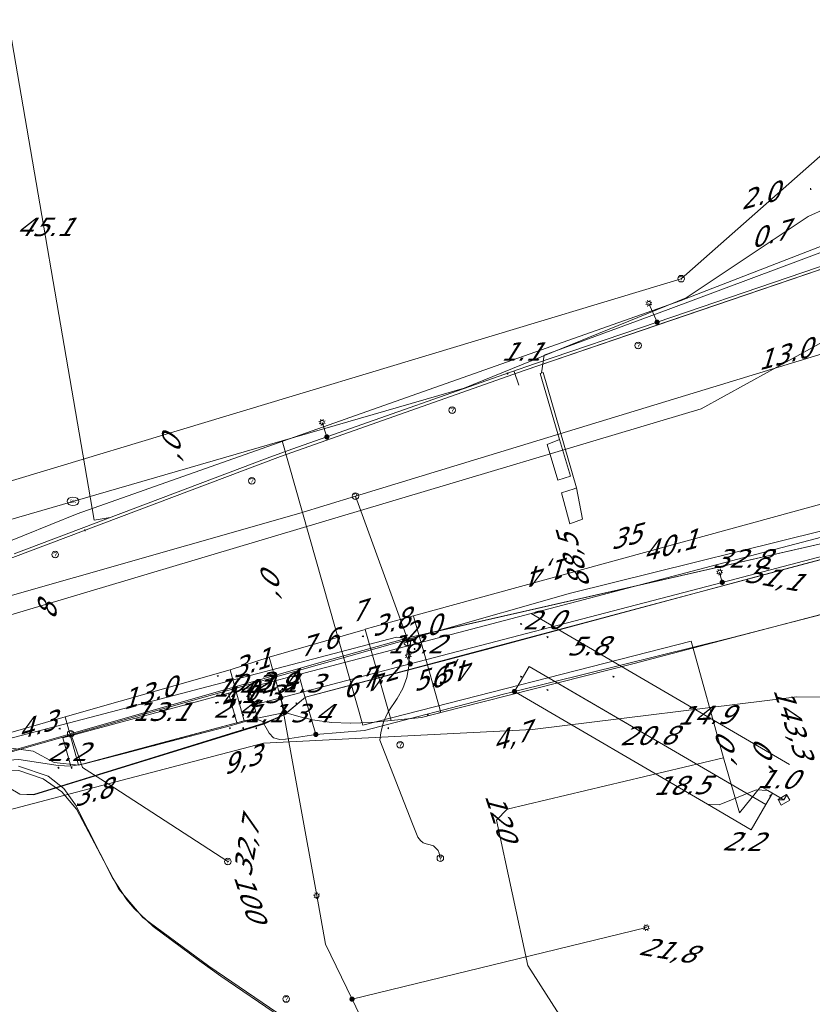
# Model space of a CAD drawing. Header units: metres. Extents: x 124576 to 133557, y 395865 to 402386.
# Tile 12 of 256: x 124777 to 124837, y 396236 to 396311. Entities that reach past the tile are written whole.
import ezdxf
from ezdxf.enums import TextEntityAlignment as Align

# ---------------------------------------------------------------- set-up
doc = ezdxf.new("R2010")
doc.units = ezdxf.units.M
doc.header["$MEASUREMENT"] = 0
for name, color, linetype, lineweight, true_color in [('LG_Datatransport_Eurofiber_Nederland_BV', 3, 'Continuous', 13, 0x00ff00), ('LG_Datatransport_KPN_BV', 3, 'Continuous', 13, 0x00ff00), ('LG_Datatransport_Ziggo_BV', 3, 'Continuous', 13, 0x00ff00), ('LG_Gas_Lage_Druk_Enexis_Netbeheer_BV', 7, 'Continuous', 13, 0xffdc7d), ('LG_Laag_Spanning_Enexis_Netbeheer_BV', 7, 'Continuous', 13, 0x960000), ('LG_Laag_Spanning_Gemeente_Tilburg_Ruimtelijke_Uitvoering', 7, 'Continuous', 13, 0x960000), ('LG_Midden_Spanning_Enexis_Netbeheer_BV', 7, 'Continuous', 13, 0xd20000), ('LG_Riool_Onder_Druk_Gemeente_Gilze_en_Rijen', 7, 'Continuous', 13, 0x800080), ('LG_Riool_Onder_Druk_Gemeente_Tilburg_Ruimtelijke_Uitvoering', 7, 'Continuous', 13, 0x800080), ('LG_Riool_Vrij_Verval_Gemeente_Tilburg_Ruimtelijke_Uitvoering', 7, 'Continuous', 13, 0xca00a0), ('LG_unet-4_Brabant_Water', 5, 'Continuous', 13, 0x0000ff)]:
    doc.layers.add(name, color=color, linetype=linetype, lineweight=lineweight, true_color=true_color)
for name, color, linetype, lineweight in [('LG_Datatransport_P_KPN_BV', 7, 'Continuous', 0), ('LG_Laag_Spanning_P_Enexis_Netbeheer_BV', 7, 'Continuous', 0), ('LG_Midden_Spanning_P_Enexis_Netbeheer_BV', 7, 'Continuous', 0), ('LG_n00003_Spitters_Electrotechniek_BV', 7, 'Continuous', 13), ('LG_Riool_Onder_Druk_P_Gemeente_Gilze_en_Rijen', 7, 'Continuous', 0), ('LG_Riool_Vrij_Verval_P_Gemeente_Gilze_en_Rijen', 7, 'Continuous', 0), ('LG_Riool_Vrij_Verval_P_Gemeente_Tilburg_Ruimtelijke_Uitvoering', 7, 'Continuous', 0), ('LG_unet-4_P_Brabant_Water', 7, 'Continuous', 0), ('MV_Datatransport', 7, 'Continuous', 0), ('MV_Laag_Spanning', 7, 'Continuous', 0), ('MV_Laag_Spanning_lijn', 7, 'Continuous', 0), ('MV_Laag_Spanning_pijl', 7, 'Continuous', 0), ('MV_Midden_Spanning', 7, 'Continuous', 0), ('MV_Midden_Spanning_lijn', 7, 'Continuous', 0), ('MV_Midden_Spanning_pijl', 7, 'Continuous', 0), ('MV_unet-4', 7, 'Continuous', 0)]:
    doc.layers.add(name, color=color, linetype=linetype, lineweight=lineweight)
doc.styles.add('Klic_Annotatie', font='verdanai.ttf', dxfattribs={"oblique": 20, "height": 1.4})
doc.styles.add('Style-Arial', font='arial.ttf')

# ---------------------------------------------------------------- blocks, each defined once
blk = doc.blocks.new('Mof')
at = {"layer": 'LG_Laag_Spanning_P_Enexis_Netbeheer_BV'}
h = blk.add_hatch(color=256, dxfattribs=at)
edge = h.paths.add_edge_path()
edge.add_arc((0, 0), 2, 0, 360)
blk = doc.blocks.new('DeliveryPoint')
at = {"layer": 'LG_Laag_Spanning_P_Enexis_Netbeheer_BV', "flags": 128}
blk.add_lwpolyline([(-3.75, -2.5), (3.75, -2.5), (3.75, 2.5), (-3.75, 2.5), (-3.75, -2.5)], close=True, dxfattribs=at)
blk.add_lwpolyline([(-3.75, 2.5), (-3.75, 2.16), (0, 0), (3.75, 2.16)], dxfattribs=at)
blk = doc.blocks.new('Mof_1')
at = {"layer": 'LG_Midden_Spanning_P_Enexis_Netbeheer_BV'}
h = blk.add_hatch(color=256, dxfattribs=at)
edge = h.paths.add_edge_path()
edge.add_arc((0, 0), 2, 0, 360)
blk = doc.blocks.new('Streetlight')
at = {"layer": 'LG_Laag_Spanning_P_Enexis_Netbeheer_BV'}
for p, q in [((-1.77, 1.77), (-1.06, 1.06)), ((0, 2.5), (0, 1.5)), ((1.77, 1.77), (1.06, 1.06)), ((-1.06, -1.06), (-1.77, -1.77)), ((0, -1.5), (0, -2.5)), ((1.06, -1.06), (1.77, -1.77))]:
    blk.add_line(p, q, dxfattribs=at)
at = {"layer": 'LG_Laag_Spanning_P_Enexis_Netbeheer_BV', "flags": 128}
for points in [[(-2.5, 0), (-1.5, 0)], [(1.5, 0), (2.5, 0)]]:
    blk.add_lwpolyline(points, dxfattribs=at)
at = {"layer": 'LG_Laag_Spanning_P_Enexis_Netbeheer_BV'}
blk.add_circle((0, 0), 1.5, dxfattribs=at)
blk = doc.blocks.new('m_pijl')
at = {"layer": 'MV_Laag_Spanning_pijl'}
blk.add_hatch(color=7, dxfattribs=at).paths.add_polyline_path([(-1, -0.33), (-1, 0), (-1, 0.33), (0, 0)])
at = {"layer": 'MV_Laag_Spanning_pijl', "flags": 128}
blk.add_lwpolyline([(-1, 0), (-1, 0.33), (0, 0), (-1, -0.33), (-1, 0)], close=True, dxfattribs=at)
blk = doc.blocks.new('m_pijl_1')
at = {"layer": 'MV_Midden_Spanning_pijl'}
blk.add_hatch(color=7, dxfattribs=at).paths.add_polyline_path([(-1, -0.33), (-1, 0), (-1, 0.33), (0, 0)])
at = {"layer": 'MV_Midden_Spanning_pijl', "flags": 128}
blk.add_lwpolyline([(-1, 0), (-1, 0.33), (0, 0), (-1, -0.33), (-1, 0)], close=True, dxfattribs=at)
blk = doc.blocks.new('Onbekend_12')
at = {"layer": 'LG_Riool_Vrij_Verval_P_Gemeente_Gilze_en_Rijen'}
blk.add_hatch(color=256, dxfattribs=at).paths.add_polyline_path([(-0.25, -1.07, -0.262633), (0.23, 0.15), (0.59, 0.47, 0.379827), (0.7, 1.26), (0.69, 1.26, 0.228508), (-0.03, 1.53), (-0.03, 1.52, 0.459053), (-0.82, 0.79), (-1.29, 0.85, -0.414214), (-0.08, 2, -0.243799), (1.09, 1.52, -0.379827), (0.9, 0.11), (0.54, -0.2, 0.262633), (0.23, -1.08), (-0.17, -1.07)])
blk.add_circle((0, 0), 2.5, dxfattribs=at)
at = {"layer": 'LG_Riool_Vrij_Verval_P_Gemeente_Gilze_en_Rijen', "extrusion": (0, 0, -1)}
blk.add_solid([(0.34, -2.06), (-0.21, -2.06), (0.34, -1.51), (-0.21, -1.51)], dxfattribs=at)
blk = doc.blocks.new('Onbekend_13')
at = {"layer": 'LG_Riool_Onder_Druk_P_Gemeente_Gilze_en_Rijen'}
blk.add_hatch(color=256, dxfattribs=at).paths.add_polyline_path([(-0.25, -1.07, -0.262633), (0.23, 0.15), (0.59, 0.47, 0.379827), (0.7, 1.26), (0.69, 1.26, 0.228508), (-0.03, 1.53), (-0.03, 1.52, 0.459053), (-0.82, 0.79), (-1.29, 0.85, -0.414214), (-0.08, 2, -0.243799), (1.09, 1.52, -0.379827), (0.9, 0.11), (0.54, -0.2, 0.262633), (0.23, -1.08), (-0.17, -1.07)])
blk.add_circle((0, 0), 2.5, dxfattribs=at)
at = {"layer": 'LG_Riool_Onder_Druk_P_Gemeente_Gilze_en_Rijen', "extrusion": (0, 0, -1)}
blk.add_solid([(0.34, -2.06), (-0.21, -2.06), (0.34, -1.51), (-0.21, -1.51)], dxfattribs=at)
blk = doc.blocks.new('FireHydrant')
at = {"layer": 'LG_unet-4_P_Brabant_Water'}
blk.add_ellipse((0, 0), major_axis=(4.45, 0), ratio=0.727642, dxfattribs=at)
at = {"layer": 'LG_unet-4_P_Brabant_Water', "style": 'Style-Arial'}
blk.add_text('BK', height=2.5, dxfattribs=at).set_placement((0, 0), align=Align.MIDDLE_CENTER)
blk = doc.blocks.new('Onbekend_2')
at = {"layer": 'LG_Riool_Vrij_Verval_P_Gemeente_Tilburg_Ruimtelijke_Uitvoering'}
blk.add_hatch(color=256, dxfattribs=at).paths.add_polyline_path([(-0.25, -1.07, -0.262633), (0.23, 0.15), (0.59, 0.47, 0.379827), (0.7, 1.26), (0.69, 1.26, 0.228508), (-0.03, 1.53), (-0.03, 1.52, 0.459053), (-0.82, 0.79), (-1.29, 0.85, -0.414214), (-0.08, 2, -0.243799), (1.09, 1.52, -0.379827), (0.9, 0.11), (0.54, -0.2, 0.262633), (0.23, -1.08), (-0.17, -1.07)])
blk.add_circle((0, 0), 2.5, dxfattribs=at)
at = {"layer": 'LG_Riool_Vrij_Verval_P_Gemeente_Tilburg_Ruimtelijke_Uitvoering', "extrusion": (0, 0, -1)}
blk.add_solid([(0.34, -2.06), (-0.21, -2.06), (0.34, -1.51), (-0.21, -1.51)], dxfattribs=at)
blk = doc.blocks.new('Onbekend_3')
at = {"layer": 'LG_Datatransport_P_KPN_BV'}
blk.add_hatch(color=256, dxfattribs=at).paths.add_polyline_path([(-0.25, -1.07, -0.262633), (0.23, 0.15), (0.59, 0.47, 0.379827), (0.7, 1.26), (0.69, 1.26, 0.228508), (-0.03, 1.53), (-0.03, 1.52, 0.459053), (-0.82, 0.79), (-1.29, 0.85, -0.414214), (-0.08, 2, -0.243799), (1.09, 1.52, -0.379827), (0.9, 0.11), (0.54, -0.2, 0.262633), (0.23, -1.08), (-0.17, -1.07)])
blk.add_circle((0, 0), 2.5, dxfattribs=at)
at = {"layer": 'LG_Datatransport_P_KPN_BV', "extrusion": (0, 0, -1)}
blk.add_solid([(0.34, -2.06), (-0.21, -2.06), (0.34, -1.51), (-0.21, -1.51)], dxfattribs=at)

msp = doc.modelspace()

# ---------------------------------------------------------------- linework, layer by layer
at = {"layer": 'LG_Datatransport_Eurofiber_Nederland_BV', "flags": 128}
for points in [[(124683, 396226.186), (124687, 396227.93), (124695, 396231.15), (124710.4, 396236.68), (124730.88, 396243.03), (124735.16, 396244.09), (124751.78, 396248.21), (124773.3, 396253.4), (124775.28, 396253.1), (124777.04, 396252.05), (124778.1, 396252.03), (124795.56, 396257.43), (124797.13, 396258.09), (124798.7, 396259.4), (124812.81, 396263.13), (124813.17, 396263.23), (124833.89, 396268.82), (124855.83, 396274.65), (124856.86, 396271.34), (124856.865, 396271.334)], [(124777.039, 396252.05), (124778.097, 396252.027), (124795.564, 396257.43), (124797.126, 396258.095), (124798.697, 396259.402), (124855.835, 396274.653), (124856.882, 396271.361)], [(124777.04, 396252.05), (124778.1, 396252), (124795.6, 396257.4), (124797.13, 396258.09)]]:
    msp.add_lwpolyline(points, dxfattribs=at)
at = {"layer": 'LG_Datatransport_KPN_BV'}
msp.add_line((124780.903, 396256.638), (124763.61, 396251.704), dxfattribs=at)
at = {"layer": 'LG_Datatransport_KPN_BV', "flags": 128}
for points in [[(124861.035, 396274.177), (124854.026, 396273.546), (124852.84, 396273.439), (124850.729, 396273.249), (124840.769, 396271.708), (124808.505, 396264.373), (124806.668, 396263.955), (124799.908, 396262.06), (124780.903, 396256.638)], [(124871.942, 396251.915), (124867.201, 396263.215), (124866.254, 396264.761), (124865.174, 396266.216), (124863.969, 396267.57), (124862.649, 396268.811), (124861.546, 396269.695), (124860.384, 396270.5), (124859.17, 396271.223), (124857.593, 396272.002), (124855.955, 396272.642), (124854.268, 396273.139), (124852.84, 396273.439), (124851.448, 396273.631), (124850.046, 396273.727), (124848.641, 396273.726), (124847.239, 396273.628), (124841.005, 396272.797), (124818.794, 396267.289), (124808.505, 396264.373), (124780.932, 396256.557), (124761.076, 396250.929)], [(124806.668, 396263.955), (124840.769, 396271.708), (124840.784, 396271.71)], [(124866.632, 396255.569), (124866.632, 396255.57), (124866.085, 396256.24), (124865.482, 396256.86), (124864.827, 396257.423), (124864.125, 396257.927), (124863.381, 396258.368), (124862.602, 396258.741), (124861.792, 396259.044), (124860.959, 396259.275), (124860.109, 396259.432), (124859.249, 396259.514), (124858.384, 396259.519), (124857.523, 396259.449), (124856.671, 396259.303), (124849.426, 396259.349), (124835.957, 396259.436), (124815.928, 396256.956), (124795.517, 396255.928), (124783.743, 396252.83), (124776.176, 396250.838)], [(124792.817, 396246.943), (124783.743, 396252.83), (124781.802, 396254.089), (124780.932, 396256.557), (124780.903, 396256.638)]]:
    msp.add_lwpolyline(points, dxfattribs=at)
at = {"layer": 'LG_Datatransport_Ziggo_BV', "flags": 128}
for points in [[(124775.153, 396269.493), (124796.818, 396277.663), (124815.359, 396284.208), (124845.389, 396294.446), (124848.035, 396296.213), (124849.379, 396297.439), (124850.482, 396297.98), (124971.124, 396310.556), (124975.017, 396308.903)], [(124775.153, 396269.493), (124796.818, 396277.663), (124815.359, 396284.208), (124845.389, 396294.446), (124848.035, 396296.213), (124849.379, 396297.439), (124850.482, 396297.98), (124971.124, 396310.556), (124975.017, 396308.903)], [(124775.153, 396269.493), (124796.818, 396277.663), (124815.359, 396284.208), (124845.389, 396294.446), (124848.035, 396296.213), (124849.379, 396297.439), (124850.482, 396297.98), (124971.124, 396310.556), (124975.017, 396308.903), (125004.794, 396292.995), (125012.498, 396288.247), (125019.527, 396284.103), (125025.49, 396279.68), (125025.62, 396279.76), (125025.769, 396279.725), (125025.849, 396279.595), (125025.814, 396279.446), (125027.181, 396278.464), (125031.691, 396278.302), (125034.709, 396278.376), (125040.721, 396278.717), (125079.979, 396282.874), (125087.961, 396284.195)], [(124775.153, 396269.493), (124796.818, 396277.663), (124815.359, 396284.208), (124845.389, 396294.446), (124848.035, 396296.213), (124849.379, 396297.439), (124850.482, 396297.98), (124971.124, 396310.556), (124975.017, 396308.903)], [(124775.153, 396269.493), (124796.818, 396277.663), (124815.359, 396284.208), (124845.389, 396294.446), (124848.035, 396296.213), (124849.379, 396297.439), (124850.482, 396297.98), (124971.124, 396310.556), (124975.017, 396308.903)], [(124775.153, 396269.493), (124796.818, 396277.663), (124815.359, 396284.208), (124845.389, 396294.446), (124848.035, 396296.213), (124849.379, 396297.439), (124850.482, 396297.98), (124971.124, 396310.556), (124975.017, 396308.903), (125004.794, 396292.995), (125012.498, 396288.247), (125019.527, 396284.103), (125022.916, 396281.531), (125027.181, 396278.464), (125031.691, 396278.302), (125034.709, 396278.376), (125040.721, 396278.717), (125043.713, 396278.984), (125079.979, 396282.874), (125087.961, 396284.195)], [(124826.16, 396287.89), (124845.389, 396294.446), (124848.035, 396296.213), (124849.379, 396297.439), (124850.482, 396297.98), (124971.124, 396310.556), (124975.017, 396308.903), (125004.794, 396292.995), (125012.498, 396288.247), (125019.527, 396284.103), (125023.404, 396281.18)], [(124826.16, 396287.89), (124845.389, 396294.446), (124848.035, 396296.213), (124849.379, 396297.439), (124850.482, 396297.98), (124971.124, 396310.556), (124975.017, 396308.903), (125004.794, 396292.995), (125012.498, 396288.247), (125019.527, 396284.103), (125023.404, 396281.18)], [(124826.16, 396287.89), (124845.389, 396294.446), (124848.035, 396296.213), (124849.379, 396297.439), (124850.482, 396297.98), (124971.124, 396310.556), (124975.017, 396308.903), (125004.794, 396292.995), (125012.498, 396288.247), (125019.527, 396284.103), (125023.404, 396281.18)], [(124752.447, 396260.331), (124765.899, 396265.852), (124775.153, 396269.493), (124796.818, 396277.663), (124815.359, 396284.208), (124826.16, 396287.89)], [(124752.447, 396260.331), (124765.899, 396265.852), (124775.153, 396269.493), (124796.818, 396277.663), (124815.359, 396284.208), (124826.16, 396287.89)], [(124752.447, 396260.331), (124765.899, 396265.852), (124775.153, 396269.493), (124796.818, 396277.663), (124815.359, 396284.208), (124826.16, 396287.89)]]:
    msp.add_lwpolyline(points, dxfattribs=at)
at = {"layer": 'LG_Gas_Lage_Druk_Enexis_Netbeheer_BV', "flags": 128}
msp.add_lwpolyline([(124776.943, 396254.169), (124779.201, 396253.421), (124780.389, 396252.478), (124781.28, 396251.25), (124784.065, 396245.708), (124785.154, 396244.046), (124785.709, 396243.38), (124787.153, 396242.017), (124790.669, 396239.417), (124792.299, 396238.259), (124801.336, 396232.094), (124802.972, 396230.944), (124810.203, 396225.703), (124812, 396224.957), (124825.037, 396222.853), (124825.553, 396222.194), (124825.515, 396221.734), (124825.488, 396221.516), (124825.459, 396221.297), (124825.38, 396220.411)], dxfattribs=at)
at = {"layer": 'LG_Laag_Spanning_Enexis_Netbeheer_BV'}
for p, q in [((124825.364, 396287.847), (124824.739, 396289.272)), ((124800.325, 396279.143), (124799.968, 396280.248)), ((124830.305, 396268.118), (124830.104, 396268.892)), ((124806.649, 396261.935), (124806.496, 396262.548)), ((124796.83, 396259.369), (124794.787, 396258.835)), ((124796.83, 396259.369), (124794.787, 396258.835)), ((124796.83, 396259.369), (124799.559, 396244.365)), ((124796.83, 396259.369), (124799.559, 396244.365)), ((124802.236, 396236.516), (124824.551, 396241.937))]:
    msp.add_line(p, q, dxfattribs=at)
at = {"layer": 'LG_Laag_Spanning_Enexis_Netbeheer_BV', "flags": 128}
for points in [[(124845.224, 396294.617), (124825.364, 396287.847), (124816.14, 396284.703), (124814.25, 396284.048), (124800.325, 396279.143), (124797.669, 396278.207), (124795.79, 396277.522), (124776.623, 396270.288)], [(124776.623, 396270.288), (124795.79, 396277.522), (124797.669, 396278.207), (124800.325, 396279.143), (124814.25, 396284.048), (124816.14, 396284.703), (124825.364, 396287.847), (124845.224, 396294.617)], [(124776.623, 396270.288), (124795.79, 396277.522), (124797.669, 396278.207), (124800.325, 396279.143), (124814.25, 396284.048), (124816.14, 396284.703), (124825.364, 396287.847), (124845.224, 396294.617)], [(124860.866, 396276.053), (124853.58, 396274.17), (124843.613, 396271.593), (124841.677, 396271.09), (124830.305, 396268.118), (124806.649, 396261.935), (124796.83, 396259.369)], [(124860.866, 396276.053), (124853.58, 396274.17), (124843.613, 396271.593), (124841.677, 396271.09), (124830.305, 396268.118), (124806.649, 396261.935), (124796.83, 396259.369)], [(124848.993, 396268.565), (124830.972, 396263.905), (124814.548, 396259.839), (124813.51, 396259.582), (124813.271, 396259.519), (124803.189, 396256.884), (124799.489, 396256.586)], [(124848.993, 396268.565), (124830.972, 396263.905), (124814.548, 396259.839), (124813.51, 396259.582), (124813.271, 396259.519), (124803.189, 396256.884), (124799.489, 396256.586)], [(124814.548, 396259.839), (124829.18, 396251.304), (124830.075, 396251.242), (124832.87, 396252.395), (124833.764, 396252.334), (124834.983, 396251.623)], [(124773.388, 396254.154), (124775.008, 396254.566), (124776.964, 396254.679), (124779.96, 396254.239), (124780.921, 396254.192), (124781.916, 396254.347), (124786.95, 396255.664), (124792.628, 396257.145), (124793.625, 396257.414), (124794.554, 396257.682), (124794.894, 396257.783)], [(124780.921, 396254.192), (124781.916, 396254.347), (124785.159, 396255.195), (124786.95, 396255.664), (124787.172, 396255.722), (124787.919, 396255.917), (124792.628, 396257.145), (124793.625, 396257.414)], [(124780.921, 396254.192), (124781.916, 396254.347), (124785.159, 396255.195), (124786.95, 396255.664), (124787.172, 396255.722), (124787.919, 396255.917), (124792.628, 396257.145), (124793.625, 396257.414)], [(124780.921, 396254.192), (124781.916, 396254.347), (124786.95, 396255.664), (124792.628, 396257.145), (124793.625, 396257.414)], [(124793.625, 396257.414), (124794.554, 396257.682), (124794.894, 396257.783)], [(124799.489, 396256.586), (124797.202, 396256.23), (124796.75, 396256.208), (124796.28, 396256.323), (124795.945, 396256.675), (124795.825, 396256.905), (124795.455, 396257.566), (124794.894, 396257.783)], [(124799.489, 396256.586), (124797.202, 396256.23), (124796.75, 396256.208), (124796.28, 396256.323), (124795.945, 396256.675), (124795.825, 396256.905), (124795.455, 396257.566), (124794.894, 396257.783)], [(124773.388, 396254.154), (124775.008, 396254.566), (124776.964, 396254.679), (124779.96, 396254.239), (124780.921, 396254.192)], [(124743.874, 396246.108), (124760.737, 396250.446), (124775.019, 396253.909), (124776.974, 396253.852), (124778.827, 396253.225), (124780.244, 396252.243), (124781.358, 396250.928), (124784.555, 396244.843), (124786.382, 396242.719), (124791.373, 396239.022), (124802.312, 396231.567), (124807.63, 396227.54), (124811.045, 396225.24), (124825.668, 396222.821), (124825.676, 396221.597), (124825.639, 396221.378), (124825.459, 396220.315)], [(124799.559, 396244.365), (124800.227, 396240.692), (124802.236, 396236.516), (124805.994, 396228.703)], [(124799.559, 396244.365), (124800.227, 396240.692), (124802.236, 396236.516), (124805.994, 396228.703)]]:
    msp.add_lwpolyline(points, dxfattribs=at)
at = {"layer": 'LG_Laag_Spanning_Gemeente_Tilburg_Ruimtelijke_Uitvoering'}
for p, q in [((124826.199, 396288.797), (124840.94, 396294.323)), ((124816.807, 396285.344), (124826.199, 396288.797)), ((124816.607, 396283.993), (124816.807, 396285.344)), ((124816.721, 396284.033), (124816.492, 396283.953))]:
    msp.add_line(p, q, dxfattribs=at)
at = {"layer": 'LG_Laag_Spanning_Gemeente_Tilburg_Ruimtelijke_Uitvoering', "flags": 128}
for points in [[(124816.492, 396283.953), (124817.974, 396278.946), (124817.042, 396278.564), (124817.837, 396275.869), (124818.793, 396276.179), (124817.974, 396278.946)], [(124816.721, 396284.033), (124819.254, 396275.272), (124819.089, 396275.207), (124818.118, 396274.898), (124818.749, 396272.564), (124819.718, 396272.917), (124819.254, 396275.272)]]:
    msp.add_lwpolyline(points, dxfattribs=at)
at = {"layer": 'LG_Midden_Spanning_Enexis_Netbeheer_BV'}
msp.add_line((124781.508, 396254.253), (124794.064, 396257.622), dxfattribs=at)
at = {"layer": 'LG_Midden_Spanning_Enexis_Netbeheer_BV', "flags": 128}
for points in [[(124853.589, 396277.089), (124854.818, 396273.392), (124855.227, 396271.447), (124855.244, 396271.258), (124854.369, 396270.01), (124841.259, 396266.597), (124839.324, 396266.091), (124825.551, 396262.474), (124823.615, 396261.974), (124810.352, 396258.603), (124807.491, 396257.876), (124803.651, 396257.496), (124802.153, 396257.43), (124802.128, 396257.431), (124800.675, 396257.5), (124799.233, 396257.695), (124798.292, 396257.918), (124797.13, 396258.252)], [(124839.324, 396266.091), (124825.551, 396262.474), (124823.615, 396261.974), (124810.352, 396258.603), (124807.491, 396257.876), (124803.651, 396257.496), (124807.491, 396257.876), (124803.651, 396257.496), (124802.153, 396257.43), (124802.128, 396257.431), (124800.675, 396257.5), (124799.233, 396257.695), (124798.292, 396257.918), (124797.13, 396258.252)], [(124683, 396225.086), (124687.3, 396227.073), (124721.816, 396240.089), (124737.442, 396244.612), (124769.753, 396253.964), (124771.051, 396254.282), (124776.214, 396255.562), (124778.062, 396255.328), (124779.664, 396254.465), (124781.508, 396254.253), (124794.064, 396257.622), (124795.071, 396257.829), (124797.13, 396258.252)], [(124794.064, 396257.622), (124795.071, 396257.829), (124797.13, 396258.252)], [(124794.064, 396257.622), (124787.786, 396255.938), (124781.508, 396254.253)], [(124794.064, 396257.622), (124787.786, 396255.938), (124781.508, 396254.253)], [(124794.064, 396257.622), (124787.786, 396255.938), (124781.508, 396254.253)], [(124683, 396225.086), (124687.3, 396227.073), (124721.816, 396240.089), (124737.442, 396244.612), (124769.753, 396253.964), (124771.051, 396254.282), (124776.214, 396255.562), (124778.062, 396255.328), (124779.664, 396254.465), (124781.508, 396254.253)]]:
    msp.add_lwpolyline(points, dxfattribs=at)
at = {"layer": 'LG_n00003_Spitters_Electrotechniek_BV'}
for p, q in [((124827.114, 396289.462), (124840.182, 396294.523)), ((124781.404, 396273.323), (124827.114, 396289.462)), ((124773.959, 396270.315), (124781.404, 396273.323))]:
    msp.add_line(p, q, dxfattribs=at)
at = {"layer": 'LG_Riool_Onder_Druk_Gemeente_Gilze_en_Rijen', "flags": 128}
for points in [[(124853.075, 396290.773), (124848.64, 396288.74), (124802.49, 396274.66)], [(124802.49, 396274.66), (124798.2, 396273.34), (124738.57, 396256.32), (124704.86, 396247.2), (124683, 396239.859)], [(124806.43, 396263.55), (124806.32, 396264.16), (124802.49, 396274.66)], [(124683, 396226.937), (124687.11, 396228.7), (124700.33, 396233.63), (124718.04, 396239.49), (124735.86, 396244.67), (124763.33, 396252.9), (124805.6, 396263.97), (124805.99, 396263.9), (124806.19, 396263.84), (124806.35, 396263.68), (124806.43, 396263.55)], [(124808.93, 396247.2), (124808.84, 396247.58), (124808.76, 396247.78), (124808.59, 396247.97), (124808.4, 396248.13), (124808.15, 396248.22), (124807.86, 396248.29), (124807.64, 396248.38), (124807.42, 396248.54), (124807.23, 396248.8), (124806.83, 396249.82), (124804.35, 396256.16), (124804.41, 396256.7), (124804.63, 396257.54), (124804.97, 396258.3), (124805.65, 396259.3), (124806.09, 396260.06), (124806.39, 396260.9), (124806.54, 396261.76), (124806.54, 396262.98), (124806.43, 396263.55)]]:
    msp.add_lwpolyline(points, dxfattribs=at)
at = {"layer": 'LG_Riool_Onder_Druk_Gemeente_Tilburg_Ruimtelijke_Uitvoering', "flags": 128}
msp.add_lwpolyline([(124902.45, 396316.22), (124898.37, 396315.12), (124894.55, 396314.02), (124888.44, 396312.13), (124881.51, 396309.8), (124877.02, 396308.16), (124874.27, 396307.11), (124871.86, 396306.15), (124852.4, 396299.04), (124842.66, 396288.96), (124828.7, 396281.28), (124692.33, 396240.59)], dxfattribs=at)
at = {"layer": 'LG_Riool_Vrij_Verval_Gemeente_Tilburg_Ruimtelijke_Uitvoering'}
for q in [(124849.99, 396311.24), (124751.36, 396268.27)]:
    msp.add_line((124827.19, 396291.14), q, dxfattribs=at)
at = {"layer": 'LG_unet-4_Brabant_Water'}
for p, q in [((124781.08, 396274.26), (124796.93, 396278.84)), ((124767.78, 396270.41), (124781.08, 396274.26))]:
    msp.add_line(p, q, dxfattribs=at)
at = {"layer": 'LG_unet-4_Brabant_Water', "flags": 128}
for points in [[(124836.83, 396295.86), (124838.17, 396296.46), (124850.42, 396298.55)], [(124796.93, 396278.84), (124810.73, 396282.83), (124827.57, 396289.68), (124836.83, 396295.86)], [(124796.93, 396278.84), (124803.06, 396257.3), (124827.94, 396263.65), (124830.39, 396254.8)], [(124830.39, 396254.8), (124814, 396250.91), (124813.2, 396250.09), (124815.57, 396239.07), (124821.36, 396230.02), (124825.73, 396223.62), (124825.81, 396221.57)], [(124834.11, 396252.13), (124833.24, 396252.63), (124831.61, 396250.64), (124830.39, 396254.8)]]:
    msp.add_lwpolyline(points, dxfattribs=at)
at = {"layer": 'MV_Laag_Spanning_lijn'}
for p, q in [((124782.676, 396272.823), (124783.895, 396273.033)), ((124815.656, 396261.738), (124814.548, 396259.839)), ((124793.529, 396257.387), (124793.627, 396257.415)), ((124832.5, 396249.361), (124829.18, 396251.304))]:
    msp.add_line(p, q, dxfattribs=at)
at = {"layer": 'MV_Laag_Spanning_pijl'}
for p, q in [((124775.04, 396317.31), (124782.676, 396272.823)), ((124814.893, 396283.068), (124814.533, 396284.107)), ((124815.813, 396265.756), (124847.531, 396274.102)), ((124815.813, 396265.756), (124798.197, 396261.121)), ((124817.498, 396264.771), (124815.813, 396265.756)), ((124822.543, 396261.817), (124817.497, 396264.768)), ((124798.197, 396261.121), (124794.419, 396260.127)), ((124798.567, 396259.823), (124798.197, 396261.121)), ((124833.614, 396251.264), (124815.656, 396261.738)), ((124835.392, 396254.302), (124822.543, 396261.817)), ((124833.614, 396251.264), (124817.612, 396260.598)), ((124780.309, 396256.34), (124792.867, 396259.708)), ((124794.24, 396260.08), (124792.865, 396259.718)), ((124792.866, 396259.713), (124793.529, 396257.387)), ((124794.419, 396260.127), (124794.24, 396260.08)), ((124794.419, 396260.127), (124794.787, 396258.835)), ((124799.489, 396256.586), (124798.567, 396259.823)), ((124794.787, 396258.835), (124795.079, 396257.81)), ((124780.309, 396256.34), (124780.91, 396254.189)), ((124833.614, 396251.264), (124834.119, 396252.127)), ((124833.614, 396251.264), (124832.5, 396249.361))]:
    msp.add_line(p, q, dxfattribs=at)
at = {"layer": 'MV_Midden_Spanning_lijn'}
msp.add_line((124808.98, 396258.259), (124808.828, 396258.216), dxfattribs=at)
at = {"layer": 'MV_Midden_Spanning_pijl'}
for p, q in [((124806.895, 396265.582), (124845.564, 396276.198)), ((124806.895, 396265.582), (124803.235, 396264.56)), ((124803.237, 396264.553), (124795.948, 396262.448)), ((124803.237, 396264.553), (124805.199, 396257.649)), ((124807.47, 396263.561), (124808.98, 396258.259)), ((124795.948, 396262.448), (124792.987, 396261.474)), ((124797.13, 396258.252), (124795.948, 396262.448)), ((124792.987, 396261.474), (124780.485, 396257.913)), ((124792.987, 396261.474), (124794.064, 396257.622)), ((124780.485, 396257.913), (124776.025, 396256.643)), ((124780.485, 396257.913), (124781.508, 396254.253))]:
    msp.add_line(p, q, dxfattribs=at)
at = {"layer": 'MV_Midden_Spanning_pijl', "flags": 128}
msp.add_lwpolyline([(124806.895, 396265.582), (124806.933, 396265.445), (124807.481, 396263.521)], dxfattribs=at)

# ---------------------------------------------------------------- block references
at = {"layer": 'LG_Datatransport_P_KPN_BV', "xscale": 0.1, "yscale": 0.1, "zscale": 0.1}
for p in [(124780.903, 396256.638), (124780.903, 396256.638), (124780.903, 396256.638), (124792.817, 396246.943)]:
    msp.add_blockref('Onbekend_3', p, dxfattribs=at)
at = {"layer": 'LG_Laag_Spanning_P_Enexis_Netbeheer_BV'}
for name, p, xscale, yscale, zscale, rotation in [('Streetlight', (124824.739, 396289.272), 0.1, 0.1, 0.1, 246), ('Streetlight', (124799.968, 396280.248), 0.1, 0.1, 0.1, 252), ('Streetlight', (124830.104, 396268.892), 0.1, 0.1, 0.1, 255), ('Streetlight', (124806.496, 396262.548), 0.1, 0.1, 0.1, 256), ('Mof', (124796.83, 396259.369), 0.1, 0.1, 0.1, 1), ('DeliveryPoint', (124834.983, 396251.623), 0.1, 0.1, 0.1, 30), ('Streetlight', (124799.559, 396244.365), 0.09999999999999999, 0.09999999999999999, 0.09999999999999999, 80), ('Streetlight', (124824.551, 396241.937), 0.1, 0.1, 0.1, 346)]:
    msp.add_blockref(name, p, dxfattribs=dict(at, xscale=xscale, yscale=yscale, zscale=zscale, rotation=rotation))
at = {"layer": 'LG_Laag_Spanning_P_Enexis_Netbeheer_BV', "xscale": 0.1, "yscale": 0.1, "zscale": 0.1}
for p in [(124825.364, 396287.847), (124800.325, 396279.143), (124830.305, 396268.118), (124806.649, 396261.935), (124814.548, 396259.839), (124794.787, 396258.835), (124794.894, 396257.783), (124799.489, 396256.586), (124802.236, 396236.516)]:
    msp.add_blockref('Mof', p, dxfattribs=at)
at = {"layer": 'LG_Midden_Spanning_P_Enexis_Netbeheer_BV', "xscale": 0.1, "yscale": 0.1, "zscale": 0.1}
msp.add_blockref('Mof_1', (124797.13, 396258.252), dxfattribs=at)
at = {"layer": 'LG_Riool_Onder_Druk_P_Gemeente_Gilze_en_Rijen', "xscale": 0.1, "yscale": 0.1, "zscale": 0.1}
msp.add_blockref('Onbekend_13', (124808.93, 396247.2), dxfattribs=at)
msp.add_blockref('Onbekend_13', (124808.93, 396247.2), dxfattribs=at)
at = {"layer": 'LG_Riool_Vrij_Verval_P_Gemeente_Gilze_en_Rijen', "xscale": 0.1, "yscale": 0.1, "zscale": 0.1}
for p in [(124823.93, 396286.07), (124809.83, 396281.17), (124794.64, 396275.82), (124802.49, 396274.66), (124779.73, 396270.22), (124806.43, 396263.55), (124805.89, 396255.8), (124797.25, 396236.53)]:
    msp.add_blockref('Onbekend_12', p, dxfattribs=at)
at = {"layer": 'LG_Riool_Vrij_Verval_P_Gemeente_Tilburg_Ruimtelijke_Uitvoering', "xscale": 0.1, "yscale": 0.1, "zscale": 0.1}
msp.add_blockref('Onbekend_2', (124827.19, 396291.14), dxfattribs=at)
at = {"layer": 'LG_unet-4_P_Brabant_Water', "xscale": 0.1, "yscale": 0.1, "zscale": 0.1}
msp.add_blockref('FireHydrant', (124781.08, 396274.26), dxfattribs=at)
at = {"layer": 'MV_Laag_Spanning_pijl'}
for p, xscale, yscale, zscale, rotation in [((124814, 396284), 0.1, 0.1, 0.1, 109), ((124782, 396272), 0.09999999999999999, 0.09999999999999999, 0.09999999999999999, 280), ((124815, 396265), 0.1, 0.1, 0.1, 149), ((124817, 396264), 0.1, 0.1, 0.1, 149), ((124798, 396261), 0.1, 0.1, 0.1, 105), ((124798, 396261), 0.1, 0.1, 0.1, 195), ((124815, 396261), 0.1, 0.1, 0.1, 149), ((124822, 396261), 0.1, 0.1, 0.1, 149), ((124794, 396260), 0.1, 0.1, 0.1, 195), ((124794, 396260), 0.1, 0.1, 0.1, 195), ((124817, 396260), 0.1, 0.1, 0.1, 149), ((124792, 396259), 0.1, 0.1, 0.1, 15), ((124792, 396259), 0.1, 0.1, 0.1, 195), ((124798, 396259), 0.1, 0.1, 0.1, 105), ((124794, 396258), 0.1, 0.1, 0.1, 286), ((124793, 396257), 0.1, 0.1, 0.1, 286), ((124795, 396257), 0.1, 0.1, 0.1, 286), ((124780, 396254), 0.1, 0.1, 0.1, 286), ((124834, 396252), 0.1, 0.1, 0.1, 59), ((124832, 396249), 0.09999999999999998, 0.09999999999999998, 0.09999999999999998, 240)]:
    msp.add_blockref('m_pijl', p, dxfattribs=dict(at, xscale=xscale, yscale=yscale, zscale=zscale, rotation=rotation))
at = {"layer": 'MV_Midden_Spanning_pijl'}
for p, xscale, yscale, zscale, rotation in [((124837, 396298), 0.1, 0.1, 0.1, 105), ((124803, 396264), 0.1, 0.1, 0.1, 196), ((124807, 396263), 0.1, 0.1, 0.1, 286), ((124795, 396262), 0.1, 0.1, 0.1, 105), ((124795, 396262), 0.09999999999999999, 0.09999999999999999, 0.09999999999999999, 197), ((124792, 396261), 0.1, 0.1, 0.1, 199), ((124808, 396258), 0.1, 0.1, 0.1, 286), ((124780, 396257), 0.1, 0.1, 0.1, 196), ((124794, 396257), 0.1, 0.1, 0.1, 286), ((124805, 396257), 0.1, 0.1, 0.1, 286), ((124781, 396254), 0.1, 0.1, 0.1, 286)]:
    msp.add_blockref('m_pijl_1', p, dxfattribs=dict(at, xscale=xscale, yscale=yscale, zscale=zscale, rotation=rotation))

# ---------------------------------------------------------------- texts
at = {"layer": 'MV_Datatransport', "style": 'Klic_Annotatie', "oblique": 20}
for s, rotation, p in [('35', 14.7, (124822.891, 396271.558)), ('88,5', 105.5, (124819.071, 396269.66)), ('1,4', 195.5, (124817.492, 396268.986)), ('51,1', 349.8, (124834.116, 396268.483)), ('7', 16.7, (124802.607, 396265.899)), ('4,9', 196.3, (124810.297, 396261.347)), ('4,9', 195.9, (124803.693, 396260.596)), ('143,3', 287.9, (124835.659, 396257.616)), ('4,7', 17.9, (124814.225, 396256.419)), ('9,3', 17.9, (124793.785, 396254.634)), ('120', 287.9, (124813.501, 396250.463)), ('32,7', 80.6, (124794.23, 396247.914)), ('100', 287.9, (124794.468, 396244.32)), ('21,8', 350.6, (124826.106, 396240.246))]:
    msp.add_text(s, height=1.4, rotation=rotation, dxfattribs=at).set_placement(p, align=Align.MIDDLE_CENTER)
at = {"layer": 'MV_Laag_Spanning', "style": 'Klic_Annotatie', "oblique": 20}
for s, p in [('45.1', (124778.858, 396295.067)), ('1.1', (124815.003, 396285.621)), ('32.8', (124831.672, 396269.929)), ('18.2', (124807.005, 396263.439)), ('3.9', (124796.308, 396260.624)), ('1.3', (124798.382, 396260.472)), ('1.3', (124795.233, 396259.658)), ('13.1', (124787.67, 396258.314)), ('2.4', (124793.198, 396258.55)), ('1.1', (124795.517, 396258.193)), ('3.4', (124799.028, 396258.205)), ('2.2', (124780.61, 396255.265))]:
    msp.add_text(s, height=1.4, dxfattribs=at).set_placement(p, align=Align.MIDDLE_CENTER)
for s, rotation, p in [('2.0', 1, (124816.656, 396265.264)), ('5.8', 1, (124820.02, 396263.293)), ('0.2', 359, (124794.294, 396260.463)), ('1.4', 359, (124793.175, 396260.135)), ('14.9', 1, (124828.968, 396258.06)), ('20.8', 1, (124824.635, 396256.501)), ('1.0', 359, (124834.416, 396253.197)), ('18.5', 1, (124827.158, 396252.73)), ('2.2', 359, (124831.789, 396248.468))]:
    msp.add_text(s, height=1.4, rotation=rotation, dxfattribs=at).set_placement(p, align=Align.MIDDLE_CENTER)
at = {"layer": 'MV_Midden_Spanning', "style": 'Klic_Annotatie', "oblique": 20}
for s, rotation, p in [('2.0', 15, (124833.043, 396297.414)), ('0.7', 15, (124833.826, 396294.501)), ('13.0', 15, (124834.933, 396285.39)), ('40.1', 15, (124826.23, 396270.89)), ('3.8', 16, (124805.065, 396265.071)), ('2.0', 16, (124807.391, 396264.563)), ('7.6', 16, (124799.593, 396263.501)), ('3.1', 18, (124794.468, 396261.961)), ('7.2', 16, (124804.218, 396261.101)), ('5.5', 16, (124808.225, 396260.91)), ('4.4', 16, (124796.539, 396260.35)), ('13.0', 16, (124786.736, 396259.694)), ('4.0', 16, (124793.526, 396259.548)), ('4.3', 16, (124778.255, 396257.278)), ('3.8', 16, (124782.466, 396252.165))]:
    msp.add_text(s, height=1.4, rotation=rotation, dxfattribs=at).set_placement(p, align=Align.MIDDLE_CENTER)
at = {"layer": 'MV_unet-4', "style": 'Klic_Annotatie', "oblique": 20}
for s, rotation, p in [(',0', 89.7, (124788.53, 396278.2)), (',0', 88.7, (124795.99, 396267.79)), ('8', 89.8, (124779.13, 396265.86)), (',0', 89, (124830.51, 396255.16)), (',0', 89.5, (124833.37, 396254.6))]:
    msp.add_text(s, height=1.4, rotation=rotation, dxfattribs=at).set_placement(p, align=Align.MIDDLE_CENTER)

doc.saveas('drawing.dxf')
